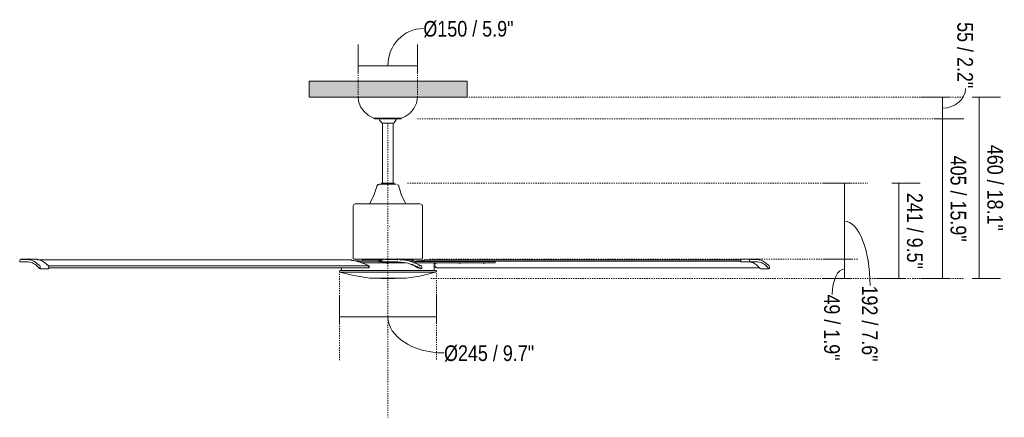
# Model space of a CAD drawing. Header units: millimetres. Extents: x 5663 to 13567, y -2091 to 7700.
# Tile 1 of 3: x 5663 to 8154, y 1189 to 2197. Entities that reach past the tile are written whole.
import ezdxf

# ---------------------------------------------------------------- set-up
doc = ezdxf.new("R2010")
doc.units = ezdxf.units.MM
doc.linetypes.add('Dash', pattern=[6, 3, -3])
for name, color, linetype, lineweight in [('Aparatos eléctricos', 7, 'Continuous', 15), ('Cotas', 7, 'Continuous', 9), ('Cotas-18', 7, 'Continuous', 9), ('Lighthing Fixture Detail Wide Black', 7, 'Continuous', 20), ('Techos', 7, 'Continuous', 15)]:
    doc.layers.add(name, color=color, linetype=linetype, lineweight=lineweight)
doc.layers.add('Lighthing Fixture Dim Grey Dash', color=7, linetype='Dash', lineweight=15, true_color=0xd2d2d2)
doc.styles.add('Arial Narrow', font='ARIALN.TTF', dxfattribs={"height": 39.6})
doc.dimstyles.new('FARO_-_2_2mm_Arial_Narrow_mm_Inch_Left', dxfattribs={"dimscale": 304.8, "dimtxt": 40.527867, "dimasz": 0, "dimexe": 0.177165, "dimexo": 0.0625, "dimgap": 0.029528, "dimtad": 1, "dimdec": 0, "dimzin": 0, "dimdsep": 46, "dimtxsty": 'Arial Narrow', "dimblk1": 'NONE', "dimblk2": 'NONE', "dimsah": 1, "dimcen": 0.09, "dimadec": 0, "dimazin": 0, "dimtfac": 1, "dimtdec": 4, "dimtix": 1, "dimtmove": 1, "dimatfit": 3, "dimfxl": 0.059055, "dimfxlon": 1, "dimtvp": 1, "dimtolj": 1, "dimtzin": 0, "dimarcsym": 2})
doc.dimstyles.new('FARO_-_2_2mm_Arial_Narrow_mm_Inch_Right', dxfattribs={"dimscale": 304.8, "dimtxt": 40.527867, "dimasz": 0, "dimexe": 0.177165, "dimexo": 0.0625, "dimgap": 0.029528, "dimtad": 1, "dimdec": 0, "dimzin": 0, "dimdsep": 46, "dimtxsty": 'Arial Narrow', "dimblk1": 'NONE', "dimblk2": 'NONE', "dimsah": 1, "dimcen": 0.09, "dimadec": 0, "dimazin": 0, "dimtfac": 1, "dimtdec": 4, "dimtix": 1, "dimtmove": 0, "dimatfit": 3, "dimfxl": 0.059055, "dimfxlon": 1, "dimtvp": 1, "dimtolj": 1, "dimtzin": 0, "dimarcsym": 2})
doc.dimstyles.new('FARO_-_2_2mm_Arial_Narrow_mm_Inch_Right_1', dxfattribs={"dimscale": 304.8, "dimtxt": 40.527867, "dimasz": 0, "dimexe": 0.177165, "dimexo": 0.0625, "dimgap": 0.029528, "dimtad": 1, "dimdec": 0, "dimzin": 0, "dimdsep": 46, "dimtxsty": 'Arial Narrow', "dimblk1": 'NONE', "dimblk2": 'NONE', "dimsah": 1, "dimcen": 0.09, "dimadec": 0, "dimazin": 0, "dimtfac": 1, "dimtdec": 4, "dimtix": 1, "dimtmove": 1, "dimatfit": 3, "dimfxl": 0.059055, "dimfxlon": 1, "dimtvp": 1, "dimtolj": 1, "dimtzin": 0, "dimarcsym": 2})

# ---------------------------------------------------------------- blocks, each defined once
blk = doc.blocks.new('33465A - 33461A ANDROS Anodized white ceiling fan-545737-Alzado_PDF')
at = {"layer": 'Aparatos eléctricos'}
for p, q in [((6629.3, 1947), (6559.4, 1947)), ((6608.8, 1933.9), (6579.8, 1933.9)), ((6581.1, 1933.9), (6581.1, 1781.8)), ((6607.6, 1781.8), (6607.6, 1933.9)), ((6608.6, 1779.5), (6609.2, 1779.5)), ((6506.8, 1724.5), (6506.8, 1591.5)), ((6681.8, 1591.5), (6681.8, 1724.5)), ((5664.1, 1582.5), (5684.1, 1582.5)), ((5669.9, 1590), (5665.6, 1590)), ((5681.4, 1588.5), (5668.6, 1588.5)), ((5683.8, 1590), (5669.9, 1590)), ((5688.4, 1590), (5684.1, 1590)), ((5705.7, 1590), (5688.4, 1590)), ((6500.9, 1588), (5709.4, 1588)), ((6546.8, 1572.6), (5735.8, 1572.6)), ((6508.9, 1589.5), (6508.5, 1589.7)), ((6522.1, 1585), (6512.8, 1585)), ((6518.5, 1583.5), (6523.8, 1583.5)), ((6573.1, 1584.5), (6521.9, 1584.5)), ((6522.1, 1583.5), (6522.1, 1585)), ((6526.3, 1583.5), (6523.8, 1583.5)), ((6526.3, 1581), (6526.3, 1583.5)), ((6530.8, 1587.5), (6528.3, 1584.5)), ((6574.4, 1587.5), (6530.8, 1587.5)), ((6547, 1568.4), (6547, 1572.4)), ((6571.3, 1589.5), (6571.3, 1587.5)), ((6572.6, 1583.5), (6572.6, 1580.5)), ((6572.6, 1583.5), (6574.2, 1583.5)), ((6574.2, 1580.5), (6572.6, 1580.5)), ((6573.4, 1584.5), (6578.1, 1584.5)), ((6573.4, 1584.5), (6573.4, 1584.5)), ((6578.5, 1583.5), (6574.2, 1583.5)), ((6574.2, 1580.5), (6588.2, 1580.5)), ((6575.9, 1588), (6575, 1588)), ((6575.5, 1584.6), (6575.5, 1583.5)), ((6579.2, 1588), (6576.3, 1588)), ((6579.8, 1584.5), (6580.5, 1584.5)), ((6580.3, 1582.5), (6580.5, 1582.5)), ((6580.5, 1582.5), (6580.5, 1582.5)), ((6580.5, 1582.5), (6619.9, 1582.5)), ((6583.4, 1588), (6581.6, 1588)), ((6583.4, 1590), (6583.3, 1590)), ((6583.5, 1590), (6583.4, 1590)), ((6586.7, 1586.5), (6586.8, 1586.5)), ((6589, 1579.9), (6587.5, 1580.3)), ((6589.6, 1579.9), (6588.1, 1580.3)), ((6588.2, 1580.5), (6613.5, 1580.5)), ((6591.3, 1579.6), (6588.6, 1580.3)), ((6614.7, 1588.5), (6589.3, 1588.5)), ((6592.9, 1579), (6592.5, 1579.1)), ((6593.4, 1579), (6593, 1579.1)), ((6593.4, 1579.1), (6593, 1579)), ((6594, 1579), (6593.5, 1579.1)), ((6593.9, 1579.1), (6593.5, 1579)), ((6599.4, 1580.3), (6594, 1579)), ((6617.8, 1580.5), (6613.4, 1580.5)), ((6613.5, 1582.5), (6613.5, 1580.5)), ((6617.8, 1582.5), (6617.8, 1580.5)), ((6619.9, 1588), (6618.1, 1588)), ((6619.9, 1590), (6619.8, 1590)), ((6620, 1590), (6619.9, 1590)), ((6657.8, 1587.5), (6630.4, 1587.5)), ((6667.6, 1584.5), (6648.5, 1584.5)), ((6660.4, 1584.5), (6657.8, 1587.5)), ((6663.4, 1583.5), (6663.4, 1580.5)), ((6665.9, 1583.5), (6663.4, 1583.5)), ((6665.9, 1583.5), (6855.3, 1583.5)), ((6666.6, 1585), (6666.6, 1584.5)), ((6667.5, 1585), (6666.6, 1585)), ((6667.6, 1585), (6667.6, 1583.5)), ((6680, 1585), (6667.6, 1585)), ((6675.2, 1572.6), (6673.3, 1572.6)), ((6673.6, 1572.4), (6673.7, 1572.4)), ((6679.8, 1589.5), (6678.5, 1589.5)), ((6680.8, 1585), (6680, 1585)), ((6855.3, 1580.5), (6680.2, 1580.5)), ((6680.8, 1583.5), (6680.8, 1585)), ((6681.7, 1585), (6680.8, 1585)), ((6681.7, 1585), (6681.7, 1583.5)), ((6686.7, 1585), (6681.7, 1585)), ((6687, 1584.5), (7487.8, 1584.5)), ((6688.2, 1588), (6687.8, 1588)), ((7488.4, 1588), (6688.5, 1588)), ((6694.9, 1583.5), (6694.9, 1584.5)), ((6713.5, 1579.3), (6709.5, 1580.3)), ((6711.9, 1560.5), (6711.9, 1577.1)), ((6712.6, 1584.5), (6712.6, 1583.5)), ((6713.9, 1573.6), (6713.9, 1571.3)), ((6720.3, 1580.3), (6714.9, 1579)), ((6717.2, 1583.5), (6717.2, 1584.5)), ((6774.4, 1579.3), (6770.4, 1580.3)), ((6773.5, 1584.6), (6773.5, 1583.5)), ((6781.2, 1580.3), (6775.8, 1579)), ((6778.1, 1583.5), (6778.1, 1584.6)), ((6835.3, 1579.3), (6831.3, 1580.3)), ((6834.4, 1584.6), (6834.4, 1583.5)), ((6842.1, 1580.3), (6836.7, 1579)), ((6839, 1583.5), (6839, 1584.6)), ((6866.2, 1583.5), (6855.3, 1583.5)), ((6855.3, 1580.5), (6866.2, 1580.5)), ((6866.2, 1580.5), (6866.2, 1583.5)), ((7489, 1582.5), (7506.4, 1582.5)), ((7507.8, 1590), (7490.4, 1590)), ((7506.4, 1582.5), (7510.7, 1582.5)), ((7512.2, 1590), (7507.8, 1590)), ((7510.7, 1582.5), (7530.2, 1582.5)), ((7525.9, 1590), (7512.2, 1590)), ((7527.6, 1588.5), (7515.1, 1588.5)), ((7530.2, 1590), (7525.9, 1590)), ((5713.5, 1565.5), (5717.8, 1565.5)), ((5717.8, 1565.5), (5735.1, 1565.5)), ((5736.3, 1567.5), (6546.5, 1567.5)), ((6715.3, 1556.6), (6473.3, 1556.6)), ((6476.8, 1567.5), (6476.8, 1560.5)), ((6670.7, 1567.5), (6673.3, 1567.5)), ((6677.4, 1567.5), (6678, 1567.5)), ((6677.8, 1565.5), (6677.9, 1565.5)), ((6677.9, 1565.5), (6678, 1565.5)), ((6718.5, 1567.5), (7534.9, 1567.5)), ((7537.1, 1565.5), (7554.5, 1565.5)), ((7554.5, 1565.5), (7558.8, 1565.5)), ((6558.5, 1541.3), (6548.9, 1541.7)), ((6639.8, 1541.7), (6548.9, 1541.7)), ((6577.6, 1540.5), (6576.8, 1540.5)), ((6612.1, 1540.5), (6611.1, 1540.5)), ((6639.8, 1541.7), (6630.1, 1541.3))]:
    blk.add_line(p, q, dxfattribs=at)
at = {"layer": 'Aparatos eléctricos', "flags": 128}
for points in [[(6559.4, 1947), (6545.7, 1953.6), (6534.2, 1963.5), (6525.6, 1976), (6520.6, 1990.3), (6519.3, 2000)], [(6669.3, 2000), (6666.7, 1985.1), (6660.4, 1971.3), (6650.7, 1959.6), (6638.3, 1950.8), (6629.3, 1947)], [(6561.4, 1945), (6559.7, 1945.9), (6559.4, 1947)], [(6562.6, 1945), (6561.4, 1945), (6561.4, 1945)], [(6561.4, 1945), (6563.3, 1945), (6569, 1945), (6577.6, 1945), (6588.3, 1945), (6599.6, 1945), (6610.4, 1945), (6619.2, 1945), (6625.1, 1945), (6627.3, 1945), (6627.3, 1945)], [(6579.8, 1933.9), (6573, 1942.2), (6572.1, 1944.8)], [(6616.9, 1945), (6616.6, 1944), (6613.1, 1939.1)], [(6629.3, 1947), (6628.4, 1945.3), (6627.3, 1945)], [(6613.1, 1939.1), (6610.4, 1935.2), (6608.8, 1933.9)], [(6548.3, 1729.5), (6559.4, 1750.9), (6566.7, 1773.9), (6566.8, 1774.3)], [(6566.8, 1774.3), (6569.7, 1778.4), (6572.3, 1779.2)], [(6615.3, 1779.5), (6613.4, 1779.5), (6607.9, 1779.5), (6599.9, 1779.5), (6590.9, 1779.5), (6582.5, 1779.5), (6576.3, 1779.5), (6573.5, 1779.5), (6573.4, 1779.5)], [(6579.5, 1779.5), (6578.5, 1780), (6578.4, 1781.1), (6579.3, 1781.8), (6579.5, 1781.8)], [(6609.2, 1781.8), (6607.3, 1781.8), (6602, 1781.8), (6594.7, 1781.8), (6587.3, 1781.8), (6581.8, 1781.8), (6579.5, 1781.8), (6579.5, 1781.8)], [(6608.3, 1781.8), (6609.2, 1781.8), (6609.2, 1781.8)], [(6609.2, 1781.8), (6610.2, 1781.3), (6610.3, 1780.2), (6609.4, 1779.5)], [(6613.7, 1779.5), (6615.2, 1779.5), (6615.3, 1779.5)], [(6619.1, 1778), (6620, 1777.6), (6621.9, 1774.3)], [(6621.9, 1774.3), (6629.2, 1751.3), (6640.1, 1729.9), (6640.3, 1729.5)], [(6506.8, 1724.5), (6508.7, 1728.4), (6511.8, 1729.5)], [(6676.8, 1729.5), (6674.9, 1729.5), (6669.1, 1729.5), (6659.7, 1729.5), (6647.2, 1729.5), (6632.1, 1729.5), (6615.3, 1729.5), (6597.5, 1729.5), (6579.5, 1729.5), (6562.2, 1729.5), (6546.5, 1729.5), (6533, 1729.5), (6522.5, 1729.5), (6515.4, 1729.5), (6512.1, 1729.5), (6511.8, 1729.5)], [(6675.9, 1729.5), (6676.6, 1729.5), (6676.8, 1729.5)], [(6679.5, 1728.2), (6680.7, 1727.6), (6681.8, 1724.5)], [(6507.7, 1590.1), (6507.2, 1590.4), (6506.8, 1591.5)], [(6510.2, 1589.5), (6509.6, 1589.5), (6508.9, 1589.5)], [(6508.9, 1589.5), (6510.8, 1589.5), (6516.6, 1589.5), (6526, 1589.5), (6538.6, 1589.5), (6553.7, 1589.5), (6570.7, 1589.5), (6581.1, 1589.5)], [(6572.7, 1580.5), (6561.6, 1580.5), (6541.9, 1580.5), (6527.8, 1580.5)], [(6585.7, 1589.5), (6588.8, 1589.5), (6607.1, 1589.5), (6617.7, 1589.5)], [(6593, 1579), (6593, 1579), (6592.9, 1579), (6592.9, 1579)], [(6592.9, 1579), (6592.9, 1579), (6593, 1579), (6593, 1579)], [(6593.5, 1579), (6593.5, 1579), (6593.5, 1579), (6593.4, 1579)], [(6593.4, 1579), (6593.5, 1579), (6593.5, 1579), (6593.5, 1579)], [(6594, 1579), (6594, 1579), (6594, 1579), (6594, 1579)], [(6594, 1579), (6594, 1579), (6594, 1579), (6594, 1579)], [(6639.6, 1580.5), (6624.5, 1580.5), (6617.8, 1580.5)], [(6622.2, 1589.5), (6624.9, 1589.5), (6641.2, 1589.5), (6655.4, 1589.5), (6666.8, 1589.5), (6674.8, 1589.5), (6679.1, 1589.5), (6679.8, 1589.5)], [(6681.9, 1580.5), (6678.2, 1580.5), (6662.4, 1580.5), (6659.2, 1580.5)], [(6681.8, 1591.5), (6680.9, 1589.8), (6679.8, 1589.5)], [(6710.4, 1579.4), (6711.3, 1578.9), (6711.9, 1577.1)], [(6714.9, 1579), (6714.9, 1579), (6714.9, 1579)], [(6714.9, 1579), (6714.9, 1579), (6714.9, 1579)], [(6714.9, 1579), (6714.9, 1579), (6714.9, 1579)], [(6714.9, 1579), (6714.9, 1579), (6714.9, 1579)], [(6775.8, 1579), (6775.8, 1579), (6775.8, 1579)], [(6775.8, 1579), (6775.8, 1579), (6775.8, 1579)], [(6775.8, 1579), (6775.8, 1579), (6775.8, 1579)], [(6775.8, 1579), (6775.8, 1579), (6775.8, 1579)], [(6836.7, 1579), (6836.7, 1579), (6836.6, 1579)], [(6836.6, 1579), (6836.7, 1579), (6836.7, 1579)], [(6836.7, 1579), (6836.7, 1579), (6836.7, 1579)], [(6836.7, 1579), (6836.7, 1579), (6836.7, 1579)], [(6473.3, 1556.6), (6471.9, 1557.9), (6472.3, 1559.8), (6473.8, 1560.5)], [(6548.9, 1541.7), (6508, 1548), (6473.3, 1556.6)], [(6714.8, 1560.5), (6712.9, 1560.5), (6707, 1560.5), (6697.5, 1560.5), (6684.6, 1560.5), (6668.7, 1560.5), (6650.4, 1560.5), (6630.3, 1560.5), (6608.9, 1560.5), (6587.1, 1560.5), (6565.6, 1560.5), (6545, 1560.5), (6526, 1560.5), (6509.2, 1560.5), (6495.2, 1560.5), (6484.5, 1560.5), (6477.4, 1560.5), (6474.1, 1560.5), (6473.8, 1560.5)], [(6715.3, 1556.6), (6675, 1546.9), (6639.8, 1541.7)], [(6714.1, 1560.5), (6714.6, 1560.5), (6714.8, 1560.5)], [(6714.8, 1560.5), (6716.5, 1559.6), (6716.7, 1557.7), (6715.3, 1556.6)], [(6583.8, 1540.5), (6581.7, 1540.5), (6578, 1540.5), (6577.6, 1540.5)], [(6577.6, 1540.5), (6579.6, 1540.5), (6584.9, 1540.5), (6592.5, 1540.5), (6600.5, 1540.5), (6607, 1540.5), (6610.6, 1540.5), (6611.1, 1540.5)], [(6611.1, 1540.5), (6609.1, 1540.5), (6604.7, 1540.5)]]:
    blk.add_lwpolyline(points, dxfattribs=at)
at = {"layer": 'Aparatos eléctricos'}
for centre, major_axis, ratio, start_param, end_param in [((5664.1, 1585), (0, 2.51), 0.506541, 1.404515, 3.141593), ((5665.6, 1584.5), (0, 5.49), 0.506541, 0, 1.404515), ((5665.6, 1584.5), (0, 5.49), 0.506541, 5.781763, 6.258248), ((5668.6, 1595.2), (0, 6.75), 0.506541, 2.640171, 3.141593), ((5681.4, 1592.9), (0, 4.44), 0.506541, 3.141593, 3.699758), ((5684.1, 1584.5), (0, 5.51), 0.506541, 5.717034, 6.841351), ((5683.4, 1473), (0, 109.5), 0.506541, 5.725018, 6.271375), ((5687.1, 1593.8), (0, 5.5), 0.506541, 2.575442, 3.081853), ((5683.4, 1473), (0, 115.5), 0.506541, 5.805032, 6.223445), ((5705.7, 1584.5), (0, 5.51), 0.506541, 5.717034, 6.391624), ((5708.7, 1593.8), (0, 5.5), 0.506541, 2.575442, 3.081853), ((5705, 1473), (0, 115.5), 0.506541, 5.805032, 6.223445), ((5712.3, 1582.9), (0, 8.3), 0.506541, 2.663439, 3.113015), ((5712.1, 1569.1), (0, 5.49), 0.506541, 4.325908, 6.254607), ((5733.9, 1582.9), (0, 8.3), 0.506541, 2.663439, 3.113015), ((5733.7, 1569.1), (0, 5.49), 0.506541, 4.325908, 6.254607), ((6576.3, 1584.5), (0, 3.49), 0.999971, 6.194967, 7.6877), ((6573.4, 1585), (0, 0.512), 0.999971, 1.404515, 3.141593), ((6580.3, 1585), (0, 2.51), 0.999971, 1.404515, 2.893439), ((6583.3, 1584.5), (0, 5.49), 0.999971, 0.213304, 1.404515), ((6580.5, 1585), (0, 2.51), 0.999971, 1.404515, 3.141593), ((6583.5, 1584.5), (0, 5.49), 0.999971, 5.781763, 7.6877), ((6589.3, 1595.2), (0, 6.75), 0.999971, 2.640171, 3.141593), ((6614.7, 1592.9), (0, 4.44), 0.999971, 3.141593, 3.699758), ((6614.5, 1592.9), (0, 4.44), 0.999971, 3.327648, 3.699758), ((6619.8, 1584.5), (0, 5.51), 0.999971, 0.333302, 0.558165), ((6620, 1584.5), (0, 5.51), 0.999971, 5.717034, 6.841351), ((6619.8, 1584.5), (0, 5.51), 0.999971, 6.203106, 6.391624), ((6618.6, 1473), (0, 109.5), 0.999971, 5.725018, 6.271375), ((6625.9, 1593.8), (0, 5.5), 0.999971, 2.575442, 3.081853), ((6618.6, 1473), (0, 115.5), 0.999971, 5.805032, 6.223445), ((6618.5, 1473), (0, 109.5), 0.999971, 5.725018, 5.907137), ((6675.6, 1582.9), (0, 8.3), 0.999971, 2.663439, 3.113015), ((6675.2, 1569.1), (0, 5.49), 0.999971, 4.325908, 6.254607), ((6688.5, 1584.5), (0, 3.49), 0.49343, 6.194967, 7.6877), ((6687, 1585), (0, 0.512), 0.49343, 1.404515, 3.141593), ((7489, 1585), (0, 2.51), 0.49343, 1.404515, 3.141593), ((7490.4, 1584.5), (0, 5.49), 0.49343, 6.258248, 7.6877), ((7507.8, 1473), (0, 109.5), 0.49343, 5.725018, 6.271375), ((7512.2, 1584.5), (0, 5.49), 0.49343, 5.781763, 7.6877), ((7510.7, 1585), (0, 2.51), 0.49343, 1.404515, 3.141593), ((7515.1, 1595.2), (0, 6.75), 0.49343, 2.640171, 3.141593), ((7527.6, 1592.9), (0, 4.44), 0.49343, 3.141593, 3.699758), ((7530.2, 1584.5), (0, 5.51), 0.49343, 5.717034, 6.841351), ((7529.5, 1473), (0, 109.5), 0.49343, 5.725018, 6.271375), ((7533.1, 1593.8), (0, 5.5), 0.49343, 2.575442, 3.081853), ((7529.5, 1473), (0, 115.5), 0.49343, 5.805032, 6.223445), ((7557.7, 1582.9), (0, 8.3), 0.49343, 2.663439, 3.113015), ((7557.5, 1569.1), (0, 5.49), 0.49343, 4.325908, 6.254607), ((5713.5, 1568), (0, 2.51), 0.506541, 2.583425, 4.325908), ((5735.1, 1568), (0, 2.51), 0.506541, 3.081277, 4.325908), ((6677.8, 1568), (0, 2.51), 0.999971, 2.583425, 2.832351), ((6678, 1568), (0, 2.51), 0.999971, 2.583425, 4.325908), ((7537.1, 1568), (0, 2.51), 0.49343, 2.583425, 3.081277), ((7558.8, 1568), (0, 2.51), 0.49343, 2.583425, 3.081277), ((7558.8, 1568), (0, 2.51), 0.49343, 3.141593, 4.325908)]:
    blk.add_ellipse(centre, major_axis=major_axis, ratio=ratio, start_param=start_param, end_param=end_param, dxfattribs=at)
for points in [[(6482.5, 1588), (6482.6, 1588), (6482.8, 1587.9), (6483, 1587.7), (6483.2, 1587.4), (6483.3, 1587.2)], [(6502.6, 1586.8), (6502.5, 1587), (6502.2, 1587.4), (6501.8, 1587.7), (6501.3, 1588), (6501, 1588), (6500.8, 1588)], [(6503.2, 1586.4), (6503.1, 1586.4), (6503, 1586.4), (6502.9, 1586.5), (6502.7, 1586.6), (6502.6, 1586.8), (6502.6, 1586.8)], [(6544, 1573.8), (6540.3, 1575.5), (6533, 1578.8), (6522.3, 1582.6), (6512.3, 1585.3), (6506.1, 1586.2), (6503.2, 1586.4)], [(6652.3, 1576.7), (6656.2, 1575.2), (6660, 1573.4), (6663.6, 1571.5)], [(6685.5, 1586.4), (6685.6, 1586.4), (6685.7, 1586.4), (6685.8, 1586.5), (6686, 1586.6), (6686, 1586.8), (6686.1, 1586.8)], [(6706.2, 1588), (6706.1, 1588), (6705.9, 1587.9), (6705.7, 1587.7), (6705.5, 1587.4), (6705.4, 1587.2)], [(6706.2, 1584.5), (6707.9, 1584.4), (6709.3, 1584.1), (6710.4, 1583.5)], [(6713.9, 1579.2), (6714.1, 1578.5), (6714.2, 1577.6), (6714.3, 1576.7)], [(6470.4, 1567.5), (6470.3, 1567.5), (6470.2, 1567.5), (6470.1, 1567.5)], [(6546.9, 1568.8), (6547, 1568.6), (6547, 1568.1), (6546.8, 1567.7), (6546.7, 1567.6)], [(6670.4, 1567.6), (6670.5, 1567.5), (6670.5, 1567.5), (6670.6, 1567.5)]]:
    blk.add_open_spline(points, degree=3, dxfattribs=at)
for points, knots in [([(6545.8, 1572.6), (6545.6, 1572.8), (6545.1, 1573.2), (6544.4, 1573.6), (6544, 1573.8)], [0.0716271, 0.0716271, 0.0716271, 0.0716271, 0.5, 1, 1, 1, 1]), ([(6546.1, 1567.8), (6546, 1567.9), (6545.9, 1568.1), (6545.8, 1568.4), (6545.7, 1568.7), (6545.7, 1569), (6545.7, 1569.2), (6545.7, 1569.4), (6545.7, 1569.6), (6545.8, 1569.8), (6545.9, 1570), (6546, 1570.2), (6546, 1570.4), (6546.1, 1570.5), (6546.2, 1570.7), (6546.3, 1570.9), (6546.4, 1571), (6546.5, 1571.2), (6546.6, 1571.3), (6546.6, 1571.4), (6546.7, 1571.6), (6546.8, 1571.7), (6546.8, 1571.8), (6546.9, 1571.9), (6546.9, 1572), (6546.9, 1572.1), (6547, 1572.2), (6547, 1572.3), (6547, 1572.4), (6547, 1572.5), (6547, 1572.5), (6546.9, 1572.6), (6546.9, 1572.6), (6546.8, 1572.6), (6546.8, 1572.6)], [0, 0, 0, 0, 0.05, 0.1, 0.125, 0.15, 0.175, 0.2, 0.225, 0.25, 0.275, 0.29375, 0.3125, 0.35, 0.375, 0.4, 0.425, 0.45, 0.475, 0.5, 0.525, 0.55, 0.575, 0.6, 0.625, 0.65, 0.675, 0.7, 0.725, 0.75, 0.775, 0.8, 0.85, 0.9, 0.9, 0.9, 0.9]), ([(6663.6, 1571.5), (6664, 1571.3), (6664.7, 1570.9), (6666.3, 1570), (6668, 1569), (6669.5, 1568.1), (6670.1, 1567.7), (6670.4, 1567.6)], [0, 0, 0, 0, 0.166667, 0.333333, 0.666667, 0.833333, 1, 1, 1, 1]), ([(6676, 1585), (6676.1, 1585.1), (6679.4, 1585.8), (6682.6, 1586.2), (6685.5, 1586.4)], [0.7419123, 0.7419123, 0.7419123, 0.7419123, 0.75, 1, 1, 1, 1]), ([(6686.1, 1586.8), (6686.2, 1587), (6686.4, 1587.4), (6686.9, 1587.7), (6687.4, 1588), (6687.8, 1588), (6688.1, 1588), (6688.2, 1587.9)], [0, 0, 0, 0, 0.1428571, 0.2857143, 0.4285714, 0.5714286, 0.6809443, 0.6809443, 0.6809443, 0.6809443]), ([(6713.9, 1571.5), (6713.9, 1571.3), (6713.9, 1570.9), (6714.4, 1570), (6715.4, 1569), (6716.8, 1568.1), (6717.6, 1567.7), (6718.1, 1567.6)], [0, 0, 0, 0, 0.166667, 0.333333, 0.666667, 0.833333, 1, 1, 1, 1]), ([(6546.7, 1567.6), (6546.7, 1567.5), (6546.6, 1567.5), (6546.5, 1567.5), (6546.4, 1567.5), (6546.4, 1567.5), (6546.2, 1567.6), (6546.2, 1567.7), (6546.1, 1567.8)], [0, 0, 0, 0, 0.2, 0.35, 0.5, 0.625, 0.75, 1, 1, 1, 1]), ([(6718.1, 1567.6), (6718.2, 1567.5), (6718.3, 1567.5), (6718.5, 1567.5), (6718.5, 1567.5)], [0, 0, 0, 0, 0.2, 0.35, 0.35, 0.35, 0.35])]:
    blk.add_open_spline(points, degree=3, knots=knots, dxfattribs=at)
blk = doc.blocks.new('DIMBLOCK1-Alzado_PDF')
at = {"layer": 'Cotas-18', "color": 251, "true_color": 0x5b5b5b}
for p, q in [((6519.3, 2079.4), (6519.3, 2133.4)), ((6669.3, 2079.4), (6669.3, 2133.4)), ((6519.3, 2079.4), (6669.3, 2079.4)), ((6519.3, 2079.4), (6519.3, 2061.4)), ((6669.3, 2079.4), (6669.3, 2061.4))]:
    blk.add_line(p, q, dxfattribs=at)
blk.add_ellipse((6684.4, 2079.4), major_axis=(0, 94.8), ratio=0.949271, start_param=0, end_param=1.570796, dxfattribs=at)
at = {"layer": 'Cotas-18', "color": 0, "insert": (6684.4, 2193.2), "char_height": 39.6, "width": 274.046, "attachment_point": 1, "line_spacing_factor": 0.974696, "style": 'Arial Narrow'}
blk.add_mtext('Ø150 / 5.9"', dxfattribs=at)
blk = doc.blocks.new('_None')
blk = doc.blocks.new('DIMBLOCK2-Alzado_PDF')
at = {"layer": 'Cotas-18', "color": 251, "true_color": 0x5b5b5b}
for p, q in [((6471.8, 1443.7), (6471.8, 1497.7)), ((6717.3, 1443.7), (6717.3, 1497.7)), ((6471.8, 1443.7), (6717.3, 1443.7)), ((6471.8, 1443.7), (6471.8, 1425.7)), ((6717.3, 1443.7), (6717.3, 1425.7))]:
    blk.add_line(p, q, dxfattribs=at)
blk.add_ellipse((6736.6, 1443.7), major_axis=(142, 0), ratio=0.645479, start_param=3.141593, end_param=4.712389, dxfattribs=at)
at = {"layer": 'Cotas-18', "color": 0, "insert": (6736.6, 1371.1), "char_height": 39.6, "width": 274.046, "attachment_point": 1, "line_spacing_factor": 0.974696, "style": 'Arial Narrow'}
blk.add_mtext('Ø245 / 9.7"', dxfattribs=at)
blk = doc.blocks.new('DIMBLOCK3-Alzado_PDF')
at = {"layer": 'Cotas-18', "color": 251, "true_color": 0x5b5b5b}
for p, q in [((8091, 2000), (8073, 2000)), ((8091, 1540.5), (8091, 2000)), ((8091, 2000), (8145, 2000)), ((8091, 1540.5), (8073, 1540.5)), ((8091, 1540.5), (8145, 1540.5))]:
    blk.add_line(p, q, dxfattribs=at)
at = {"layer": 'Cotas-18', "color": 0, "insert": (8151.2, 1879.3), "char_height": 39.6, "width": 261.694, "attachment_point": 1, "rotation": 270, "line_spacing_factor": 0.974696, "style": 'Arial Narrow'}
blk.add_mtext('460 / 18.1"', dxfattribs=at)
blk = doc.blocks.new('DIMBLOCK4-Alzado_PDF')
at = {"layer": 'Cotas-18', "color": 251, "true_color": 0x5b5b5b}
for p, q in [((7887.7, 1781.8), (7869.7, 1781.8)), ((7887.7, 1540.5), (7887.7, 1781.8)), ((7887.7, 1781.8), (7941.7, 1781.8)), ((7887.7, 1540.5), (7833.7, 1540.5)), ((7887.7, 1540.5), (7905.7, 1540.5))]:
    blk.add_line(p, q, dxfattribs=at)
at = {"layer": 'Cotas-18', "color": 0, "insert": (7947.9, 1757.6), "char_height": 39.6, "width": 231.588, "attachment_point": 1, "rotation": 270, "line_spacing_factor": 0.974696, "style": 'Arial Narrow'}
blk.add_mtext('241 / 9.5"', dxfattribs=at)
blk = doc.blocks.new('DIMBLOCK5-Alzado_PDF')
at = {"layer": 'Cotas-18', "color": 251, "true_color": 0x5b5b5b}
for p, q in [((7997.9, 1945), (7979.9, 1945)), ((7997.9, 1540.5), (7997.9, 1945)), ((7997.9, 1945), (8051.9, 1945)), ((7997.9, 1540.5), (7943.9, 1540.5)), ((7997.9, 1540.5), (8015.9, 1540.5))]:
    blk.add_line(p, q, dxfattribs=at)
at = {"layer": 'Cotas-18', "color": 0, "insert": (8058, 1851.8), "char_height": 39.6, "width": 261.694, "attachment_point": 1, "rotation": 270, "line_spacing_factor": 0.974696, "style": 'Arial Narrow'}
blk.add_mtext('405 / 15.9"', dxfattribs=at)
blk = doc.blocks.new('DIMBLOCK6-Alzado_PDF')
at = {"layer": 'Cotas-18', "color": 251, "true_color": 0x5b5b5b}
for p, q in [((7750, 1589.5), (7696, 1589.5)), ((7750, 1540.5), (7750, 1589.5)), ((7750, 1589.5), (7768, 1589.5)), ((7750, 1540.5), (7696, 1540.5)), ((7750, 1540.5), (7768, 1540.5))]:
    blk.add_line(p, q, dxfattribs=at)
blk.add_ellipse((7750, 1500.2), major_axis=(0, 64.8), ratio=0.47658, start_param=0, end_param=1.570796, dxfattribs=at)
at = {"layer": 'Cotas-18', "color": 0, "insert": (7738.1, 1500.2), "char_height": 39.6, "width": 201.481, "attachment_point": 1, "rotation": 270, "line_spacing_factor": 0.974696, "style": 'Arial Narrow'}
blk.add_mtext('49 / 1.9"', dxfattribs=at)
blk = doc.blocks.new('DIMBLOCK7-Alzado_PDF')
at = {"layer": 'Cotas-18', "color": 251, "true_color": 0x5b5b5b}
for p, q in [((7750, 1781.8), (7696, 1781.8)), ((7750, 1589.5), (7750, 1781.8)), ((7750, 1781.8), (7768, 1781.8)), ((7750, 1589.5), (7696, 1589.5)), ((7750, 1589.5), (7768, 1589.5))]:
    blk.add_line(p, q, dxfattribs=at)
blk.add_ellipse((7750, 1522.8), major_axis=(0, 162.9), ratio=0.397249, start_param=4.712389, end_param=6.283185, dxfattribs=at)
at = {"layer": 'Cotas-18', "color": 0, "insert": (7833.7, 1522.8), "char_height": 39.6, "width": 231.588, "attachment_point": 1, "rotation": 270, "line_spacing_factor": 0.974696, "style": 'Arial Narrow'}
blk.add_mtext('192 / 7.6"', dxfattribs=at)
blk = doc.blocks.new('DIMBLOCK8-Alzado_PDF')
at = {"layer": 'Cotas-18', "color": 251, "true_color": 0x5b5b5b}
for p, q in [((7997.9, 2000), (7943.9, 2000)), ((7997.9, 1945), (7997.9, 2000)), ((7997.9, 2000), (8015.9, 2000)), ((7997.9, 1945), (7979.9, 1945)), ((7997.9, 1945), (8051.9, 1945))]:
    blk.add_line(p, q, dxfattribs=at)
blk.add_ellipse((7997.9, 2022.3), major_axis=(58.3, 0), ratio=0.854569, start_param=4.712389, end_param=6.283185, dxfattribs=at)
at = {"layer": 'Cotas-18', "color": 0, "insert": (8075.2, 2190.2), "char_height": 39.6, "width": 201.481, "attachment_point": 1, "rotation": 270, "line_spacing_factor": 0.974696, "style": 'Arial Narrow'}
blk.add_mtext('55 / 2.2"', dxfattribs=at)

msp = doc.modelspace()

# ---------------------------------------------------------------- hatches: boundary and pattern name
at = {"layer": 'Techos', "true_color": 0xe8e8e8}
msp.add_hatch(color=254, dxfattribs=at).paths.add_polyline_path([(6594.2, 2000), (6795, 2000), (6795, 2040.5), (6395, 2040.5), (6395, 2000), (6583.8, 2000)])

# ---------------------------------------------------------------- linework, layer by layer
at = {"layer": 'Lighthing Fixture Detail Wide Black'}
msp.add_line((6599, 1672.6), (6599.8, 1672.6), dxfattribs=at)
at = {"layer": 'Lighthing Fixture Dim Grey Dash'}
for p, q in [((6519.3, 2000), (6519.3, 2120)), ((6669.3, 2000), (6669.3, 2080)), ((6793.3, 2000), (8053.3, 2000)), ((6669.1, 1945), (7989.1, 1945)), ((6594.1, 1934), (6594.1, 1188.7)), ((6644.1, 1781.8), (7809.1, 1781.8)), ((6700.4, 1589.5), (7784.3, 1589.5)), ((6471.8, 1558.6), (6471.8, 1333.6)), ((6717.3, 1560.5), (6717.3, 1333.6)), ((6703.3, 1540.5), (8053.3, 1540.5))]:
    msp.add_line(p, q, dxfattribs=at)
at = {"layer": 'Techos'}
for p, q in [((6395, 2040.5), (6795, 2040.5)), ((6395, 2000), (6395, 2040.5)), ((6795, 2040.5), (6795, 2000)), ((6795, 2000), (6395, 2000))]:
    msp.add_line(p, q, dxfattribs=at)

# ---------------------------------------------------------------- block references
at = {"layer": 'Aparatos eléctricos'}
msp.add_blockref('33465A - 33461A ANDROS Anodized white ceiling fan-545737-Alzado_PDF', (0, 0), dxfattribs=at)

# ---------------------------------------------------------------- dimensions: what is measured, and where the dimension line sits
at = {"layer": 'Cotas', "color": 251, "true_color": 0x5b5b5b}
for base, p1, p2, override, picture, middle in [((6669.3, 2079.4), (6519.3, 2061.4), (6669.3, 2061.4), {"dimpost": '<>', "dimfxl": 149.995538}, 'DIMBLOCK1-Alzado_PDF', (6821.4, 2166.8)), ((6717.2558, 1443.7481), (6471.8299, 1425.7481), (6717.2558, 1425.7481), {"dimpost": '<>', "dimfxl": 245.425889}, 'DIMBLOCK2-Alzado_PDF', (6873.593, 1344.6868))]:
    dim = msp.add_linear_dim(base=base, p1=p1, p2=p2, text='Ø<>', dimstyle='FARO_-_2_2mm_Arial_Narrow_mm_Inch_Left', override=override, dxfattribs=at)
    dim.commit()
    dim.dimension.update_dxf_attribs({"geometry": picture, "text_midpoint": middle, "dimtype": 160})
for base, p1, p2, override, picture, middle in [((7997.9, 2000), (7979.9, 1945), (8015.9, 2000), {"dimtad": 4, "dimpost": '<>', "dimfxl": 65.734314}, 'DIMBLOCK8-Alzado_PDF', (8048.8, 2089.5)), ((7750, 1781.8), (7768, 1589.5), (7768, 1781.8), {"dimtad": 4, "dimpost": '<>', "dimfxl": 192.3}, 'DIMBLOCK7-Alzado_PDF', (7807.3, 1407)), ((7750, 1589.5), (7768, 1540.5), (7768, 1589.5), {"dimtad": 4, "dimpost": '<>', "dimfxl": 49.005531}, 'DIMBLOCK6-Alzado_PDF', (7711.7, 1399.4))]:
    dim = msp.add_linear_dim(base=base, p1=p1, p2=p2, angle=90, dimstyle='FARO_-_2_2mm_Arial_Narrow_mm_Inch_Right_1', override=override, dxfattribs=at)
    dim.commit()
    dim.dimension.update_dxf_attribs({"geometry": picture, "text_midpoint": middle, "dimtype": 160, "text_rotation": 90})
for base, p1, p2, override, picture, middle in [((8091.0094, 2000), (8073.0094, 1540.4945), (8073.0094, 2000), {"dimtad": 4, "dimpost": '<>', "dimfxl": 459.505531}, 'DIMBLOCK3-Alzado_PDF', (8125.644, 1770.2472)), ((7997.8608, 1945), (8015.8608, 1540.4945), (7979.8608, 1945), {"dimtad": 4, "dimpost": '<>', "dimfxl": 406.104327}, 'DIMBLOCK5-Alzado_PDF', (8032.4954, 1742.7472)), ((7887.7, 1781.8), (7905.7, 1540.5), (7869.7, 1781.8), {"dimtad": 4, "dimpost": '<>', "dimfxl": 243.976145}, 'DIMBLOCK4-Alzado_PDF', (7922.4, 1661.1))]:
    dim = msp.add_linear_dim(base=base, p1=p1, p2=p2, angle=90, dimstyle='FARO_-_2_2mm_Arial_Narrow_mm_Inch_Right', override=override, dxfattribs=at)
    dim.commit()
    dim.dimension.update_dxf_attribs({"geometry": picture, "text_midpoint": middle})

doc.saveas('drawing.dxf')
